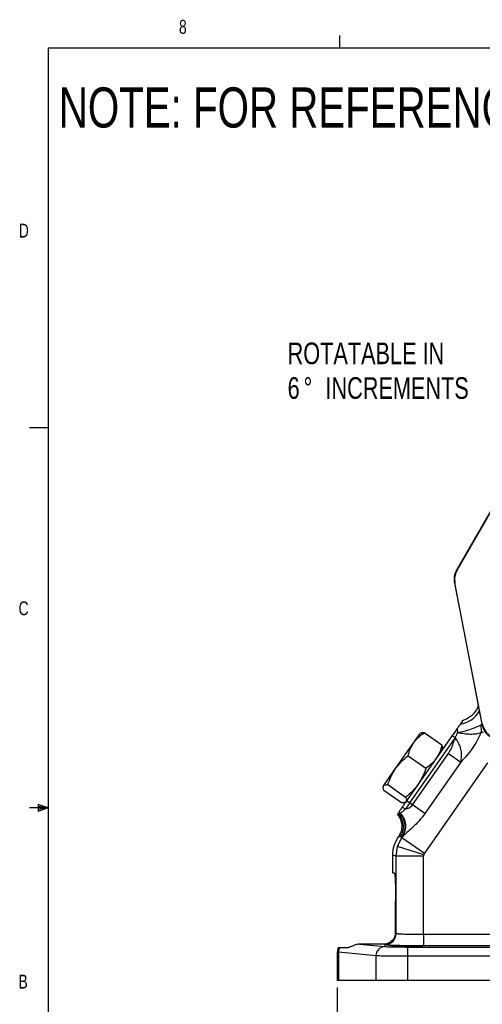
# Model space of a CAD drawing. Header units: inches. Extents: x 0.4 to 16.6, y 0.2 to 10.8.
# Tile 2 of 13: x 0.4 to 3.6, y 4.2 to 10.8. Entities that reach past the tile are written whole.
import ezdxf

# ---------------------------------------------------------------- set-up
doc = ezdxf.new("R2010")
doc.units = ezdxf.units.IN
doc.header["$MEASUREMENT"] = 0
doc.layers.add('BORDER', color=7, linetype='Continuous', lineweight=25)
doc.layers.add('SLD-0', color=7, linetype='Continuous', lineweight=25)
doc.styles.add('SLDTEXTSTYLE0', font='TXT', dxfattribs={"width": 0.75})
doc.dimstyles.new('SLDDIMSTYLE0', dxfattribs={"dimtxt": 0.145833, "dimasz": 0.13, "dimexe": 0, "dimexo": 0.0625, "dimgap": 0.036458, "dimtad": 0, "dimtih": 1, "dimtoh": 1, "dimdec": 1, "dimlfac": 2, "dimrnd": 1e-09, "dimzin": 12, "dimdsep": 46, "dimtxsty": 'SLDTEXTSTYLE0', "dimsah": 1, "dimcen": 0.09, "dimadec": 0, "dimazin": 3, "dimtfac": 1, "dimtdec": 1, "dimtofl": 0, "dimtmove": 0, "dimatfit": 3, "dimfxl": 0, "dimfrac": 2, "dimtolj": 1, "dimtzin": 12, "dimarcsym": 0})

# ---------------------------------------------------------------- blocks, each defined once
blk = doc.blocks.new('_D_3')
at = {"layer": 'SLD-0', "color": 7}
for p, q in [((4.5435, 4.4219), (4.5435, 3.1446)), ((2.5767, 4.3071), (2.5767, 3.1446)), ((2.5767, 3.2696), (3.2804, 3.2696)), ((3.4524, 3.2696), (3.4081, 3.2696)), ((3.4081, 3.2696), (3.4081, 3.0379)), ((3.7757, 3.2696), (3.8201, 3.2696)), ((3.8201, 3.2696), (3.8201, 3.0379)), ((4.5435, 3.2696), (3.9477, 3.2696)), ((3.4081, 3.0379), (3.4524, 3.0379)), ((3.8201, 3.0379), (3.7757, 3.0379))]:
    blk.add_line(p, q, dxfattribs=at)
for points in [[(2.5767, 3.2696), (2.7067, 3.2496), (2.7067, 3.2896)], [(4.5435, 3.2696), (4.4135, 3.2896), (4.4135, 3.2496)]]:
    blk.add_solid(points, dxfattribs=at)
at = {"layer": 'SLD-0', "color": 7, "char_height": 0.14583, "attachment_point": 1, "style": 'SLDTEXTSTYLE0'}
for s, insert in [('3.9', (3.4794, 3.4871)), ('100', (3.4524, 3.2259))]:
    blk.add_mtext(s, dxfattribs=dict(at, insert=insert))
blk = doc.blocks.new('SW_NOTE_0_1')
at = {"layer": 'SLD-0', "color": 0, "attachment_point": 1, "style": 'SLDTEXTSTYLE0'}
for s, insert, char_height in [('ROTATABLE IN', (-1.4486, 0.2838), 0.145833), ('6', (-1.4486, 0.05), 0.1458), ('%%d', (-1.3408, 0.05), 0.14583), ('INCREMENTS', (-1.1935, 0.05), 0.14583)]:
    blk.add_mtext(s, dxfattribs=dict(at, insert=insert, char_height=char_height))

msp = doc.modelspace()

# ---------------------------------------------------------------- linework, layer by layer
at = {"color": 7, "linetype": 'Continuous', "lineweight": 25}
for p, q in [((3.691, 7.6572), (3.3815, 7.1211)), ((3.3851, 7.1205), (3.6933, 7.6544)), ((3.3815, 7.1211), (3.3851, 7.1205)), ((3.3706, 7.0341), (3.367, 7.0347)), ((3.367, 7.0347), (3.5301, 6.196)), ((3.5553, 6.0839), (3.3706, 7.0341)), ((3.5429, 6.1301), (3.5523, 6.0817)), ((3.4211, 6.1033), (3.4062, 6.0821)), ((3.4211, 6.1033), (3.4186, 6.105)), ((3.5523, 6.0817), (3.5553, 6.0839)), ((3.3529, 6.006), (3.0447, 5.5658)), ((3.0657, 5.5511), (3.3658, 5.9798)), ((3.093, 5.9577), (3.136, 6.0191)), ((3.1407, 6.0213), (3.136, 6.0191)), ((3.2832, 5.9403), (3.1633, 6.0243)), ((3.3529, 6.006), (3.3722, 5.9925)), ((3.3658, 5.9798), (3.3722, 5.9925)), ((3.3658, 5.9798), (3.384, 5.9756)), ((3.384, 5.9756), (3.3722, 5.9925)), ((2.9705, 5.7828), (3.093, 5.9577)), ((3.2877, 5.9129), (3.2882, 5.9181)), ((3.0545, 5.8689), (3.1744, 5.7849)), ((3.0841, 5.5382), (3.3262, 5.884)), ((3.3262, 5.884), (3.4099, 5.8254)), ((2.8887, 5.666), (2.9705, 5.7828)), ((3.5912, 5.8209), (3.1647, 5.2117)), ((3.4099, 5.8254), (3.1678, 5.4796)), ((2.8865, 5.6628), (2.886, 5.6576)), ((2.8865, 5.6628), (2.8887, 5.666)), ((2.9183, 5.6744), (3.0383, 5.5905)), ((3.0109, 5.5514), (2.891, 5.6354)), ((3.0405, 5.5598), (3.0447, 5.5658)), ((3.0657, 5.5511), (3.0447, 5.5658)), ((3.0841, 5.5382), (3.0657, 5.5511)), ((3.1678, 5.4796), (3.0841, 5.5382)), ((2.9828, 5.4774), (2.99, 5.4783)), ((2.9879, 5.4846), (2.9864, 5.4826)), ((2.99, 5.4783), (3.0002, 5.4795)), ((3.0002, 5.4795), (3.0026, 5.4814)), ((2.9837, 5.2577), (3.0133, 5.3177)), ((3.0008, 5.3217), (2.9897, 5.3233)), ((3.0133, 5.3177), (3.0008, 5.3217)), ((3.0129, 5.3208), (3.0008, 5.3217)), ((3.0184, 5.325), (3.0129, 5.3208)), ((3.0184, 5.325), (3.0133, 5.3177)), ((3.0133, 5.3177), (3.1647, 5.2117)), ((2.9735, 5.1917), (2.9837, 5.2577)), ((3.16, 5.2022), (2.9837, 5.2577)), ((2.9735, 5.1917), (2.951, 5.1988)), ((2.951, 5.0771), (2.951, 5.1988)), ((3.1584, 5.1917), (2.9735, 5.1917)), ((2.9735, 4.672), (2.9735, 5.1917)), ((3.16, 5.2022), (3.1584, 5.1917)), ((3.1584, 4.6654), (3.1584, 5.1917)), ((3.16, 5.2022), (3.1647, 5.2117)), ((2.962, 5.0771), (2.951, 5.0771)), ((2.9702, 4.7646), (2.9702, 4.8896)), ((2.9692, 4.6746), (2.9735, 4.672)), ((3.1584, 4.6654), (3.1584, 4.5874)), ((3.1584, 4.6654), (3.8251, 4.6654)), ((2.7277, 4.5987), (2.898, 4.5827)), ((2.8878, 4.5987), (2.7277, 4.5987)), ((2.8956, 4.594), (2.8878, 4.5987)), ((3.8251, 4.5874), (3.1584, 4.5874)), ((2.5767, 4.5453), (2.5767, 4.3571)), ((2.5848, 4.5439), (2.5767, 4.545)), ((2.8378, 4.5202), (2.5848, 4.5439)), ((2.5848, 4.5439), (2.5848, 4.3571)), ((2.5942, 4.5771), (2.6524, 4.5771)), ((2.8378, 4.5202), (2.8378, 4.3571)), ((3.0497, 4.5797), (4.0337, 4.5797)), ((3.0497, 4.5797), (3.0497, 4.5172)), ((3.0497, 4.5172), (3.0497, 4.3571)), ((4.0337, 4.5172), (3.0497, 4.5172)), ((2.5767, 4.3571), (2.5848, 4.3571)), ((2.5848, 4.3571), (2.8378, 4.3571)), ((2.8378, 4.3571), (3.0497, 4.3571)), ((3.0497, 4.3571), (6.0372, 4.3571))]:
    msp.add_line(p, q, dxfattribs=at)
at = {"color": 8, "linetype": 'Continuous', "lineweight": 25}
msp.add_line((3.546, 6.0781), (3.5526, 6.0815), dxfattribs=at)
msp.add_arc((3.3754, 6.2672), 0.1877, 279.43038, 329.40514, dxfattribs=at)
at = {"color": 7, "linetype": 'Continuous', "lineweight": 25}
for centre, radius, start, end in [((3.3968, 6.0479), 0.1522, 351.62205, 11.45426), ((3.0972, 5.5947), 0.1063, 220.5821, 234.4597), ((3.0359, 5.5208), 0.0625, 217.72385, 222.83733), ((2.8982, 5.3933), 0.1251, 325.06556, 42.78558), ((3.0451, 5.523), 0.0625, 211.60427, 224.13768), ((3.0482, 5.5267), 0.0643, 211.79782, 224.73845), ((2.9103, 5.3925), 0.1251, 325.06501, 44.08611), ((2.9152, 5.3936), 0.1239, 326.40865, 45.16731), ((2.8955, 4.6721), 0.0781, 270.09405, 359.94087), ((2.8997, 4.5209), 0.0619, 91.55936, 180.57641), ((2.6494, 4.5435), 0.0646, 148.71865, 179.65126)]:
    msp.add_arc(centre, radius, start, end, dxfattribs=at)
for centre, major_axis, ratio, start_param, end_param in [((3.4897, 7.0586), (0.1233, -0.0206), 0.99991, 2.783857, 3.499328), ((3.4933, 7.058), (0.1233, -0.0206), 0.999826, 2.783857, 3.499328), ((3.675, 6.1056), (0.1018, 0.0726), 0.999904, 2.714056, 3.569129), ((3.678, 6.1078), (0.1018, 0.0726), 0.999816, 2.714056, 3.569129), ((2.962, 4.7646), (0, 0.1875), 0.043661, 4.211845, 4.712389)]:
    msp.add_ellipse(centre, major_axis=major_axis, ratio=ratio, start_param=start_param, end_param=end_param, dxfattribs=at)
msp.add_ellipse((3.0474, 4.5836), major_axis=(0.1055, 0), ratio=0.026186, dxfattribs=at)
for points, knots in [([(3.4186, 6.105), (3.4384, 6.114), (3.478, 6.1319), (3.5157, 6.1702), (3.5257, 6.1979), (3.5283, 6.2052)], [0, 0, 0, 0, 0.4248107, 0.8496338, 1, 1, 1, 1]), ([(3.5301, 6.196), (3.5324, 6.1838), (3.5367, 6.1619), (3.541, 6.1399), (3.5429, 6.1301)], [0, 0, 0, 0, 0.55287, 1, 1, 1, 1]), ([(3.388, 6.0561), (3.3828, 6.0487), (3.3725, 6.0339), (3.3594, 6.0153), (3.3529, 6.006)], [0, 0, 0, 0, 0.500297, 1, 1, 1, 1]), ([(3.4062, 6.0821), (3.4058, 6.0815), (3.4049, 6.0803), (3.3995, 6.0726), (3.3926, 6.0626), (3.388, 6.0561)], [0, 0, 0, 0, 0.2447905, 0.4998171, 1, 1, 1, 1]), ([(3.3902, 6.0272), (3.3897, 6.0325), (3.3885, 6.0433), (3.3882, 6.0518), (3.388, 6.0561)], [0, 0, 0, 0, 0.490882, 1, 1, 1, 1]), ([(3.3902, 6.0272), (3.4042, 6.0297), (3.4322, 6.0347), (3.4737, 6.047), (3.5131, 6.0616), (3.535, 6.0726), (3.546, 6.0781)], [0, 0, 0, 0, 0.247091, 0.496105, 0.745903, 1, 1, 1, 1]), ([(3.093, 5.9577), (3.1029, 5.9702), (3.123, 5.9954), (3.1497, 6.0146), (3.1633, 6.0243)], [0, 0, 0, 0, 0.494511, 1, 1, 1, 1]), ([(3.1633, 6.0243), (3.1563, 6.0244), (3.1469, 6.0247), (3.1423, 6.0213), (3.1412, 6.0204)], [0, 0, 0, 0, 0.741421, 1, 1, 1, 1]), ([(3.3262, 5.884), (3.33, 5.8897), (3.3376, 5.9013), (3.347, 5.9199), (3.3549, 5.9392), (3.3612, 5.9593), (3.3643, 5.9729), (3.3658, 5.9798)], [0, 0, 0, 0, 0.19732, 0.397183, 0.597518, 0.797645, 1, 1, 1, 1]), ([(3.3722, 5.9925), (3.3759, 5.9982), (3.3833, 6.0097), (3.3879, 6.0214), (3.3902, 6.0272)], [0, 0, 0, 0, 0.502384, 1, 1, 1, 1]), ([(3.3902, 6.0272), (3.4042, 6.0241), (3.4323, 6.0178), (3.4743, 6.015), (3.5142, 6.017), (3.5362, 6.0228), (3.5474, 6.0257)], [0, 0, 0, 0, 0.247003, 0.496025, 0.745874, 1, 1, 1, 1]), ([(3.5474, 6.0257), (3.5387, 6.0076), (3.5215, 5.9713), (3.4887, 5.9189), (3.4516, 5.8694), (3.4238, 5.8401), (3.4099, 5.8254)], [0, 0, 0, 0, 0.249963, 0.499922, 0.749914, 1, 1, 1, 1]), ([(3.5613, 6.0236), (3.5605, 6.0247), (3.559, 6.0268), (3.5557, 6.0284), (3.5517, 6.0283), (3.5488, 6.0266), (3.5474, 6.0257)], [0, 0, 0, 0, 0.265819, 0.500468, 0.743484, 1, 1, 1, 1]), ([(3.0545, 5.8689), (3.0589, 5.8846), (3.0677, 5.9164), (3.0845, 5.9439), (3.093, 5.9577)], [0, 0, 0, 0, 0.495458, 1, 1, 1, 1]), ([(3.2832, 5.9403), (3.2788, 5.9246), (3.27, 5.8928), (3.2532, 5.8653), (3.2447, 5.8515)], [0, 0, 0, 0, 0.495458, 1, 1, 1, 1]), ([(3.2872, 5.9182), (3.2876, 5.9195), (3.2892, 5.9249), (3.2858, 5.9337), (3.2832, 5.9403)], [0, 0, 0, 0, 0.24362, 1, 1, 1, 1]), ([(3.4099, 5.8254), (3.4125, 5.8386), (3.4176, 5.8643), (3.4142, 5.9042), (3.4035, 5.9419), (3.3904, 5.9646), (3.384, 5.9756)], [0, 0, 0, 0, 0.267355, 0.522111, 0.767651, 1, 1, 1, 1]), ([(2.9705, 5.7828), (2.9827, 5.7985), (3.0074, 5.8304), (3.0387, 5.856), (3.0545, 5.8689)], [0, 0, 0, 0, 0.494511, 1, 1, 1, 1]), ([(3.2447, 5.8515), (3.2348, 5.839), (3.2148, 5.8138), (3.188, 5.7946), (3.1744, 5.7849)], [0, 0, 0, 0, 0.494511, 1, 1, 1, 1]), ([(2.9183, 5.6744), (2.9249, 5.6933), (2.9383, 5.7315), (2.9597, 5.7656), (2.9705, 5.7828)], [0, 0, 0, 0, 0.495458, 1, 1, 1, 1]), ([(3.1744, 5.7849), (3.1678, 5.766), (3.1545, 5.7279), (3.1331, 5.6938), (3.1222, 5.6766)], [0, 0, 0, 0, 0.495458, 1, 1, 1, 1]), ([(2.891, 5.6354), (2.8887, 5.6416), (2.8842, 5.6543), (2.8872, 5.6621), (2.8887, 5.666)], [0, 0, 0, 0, 0.495458, 1, 1, 1, 1]), ([(2.8887, 5.666), (2.8918, 5.6688), (2.8981, 5.6742), (2.9115, 5.6744), (2.9183, 5.6744)], [0, 0, 0, 0, 0.494511, 1, 1, 1, 1]), ([(3.1222, 5.6766), (3.11, 5.6608), (3.0853, 5.629), (3.0541, 5.6034), (3.0383, 5.5905)], [0, 0, 0, 0, 0.494511, 1, 1, 1, 1]), ([(3.0383, 5.5905), (3.0405, 5.5842), (3.045, 5.5715), (3.042, 5.5637), (3.0405, 5.5598)], [0, 0, 0, 0, 0.495458, 1, 1, 1, 1]), ([(3.0165, 5.5255), (3.0115, 5.5183), (3.0039, 5.5075), (2.9967, 5.4972), (2.9946, 5.4942), (2.9936, 5.4928)], [0, 0, 0, 0, 0.4989171, 0.7571054, 1, 1, 1, 1]), ([(3.0331, 5.5552), (3.032, 5.5544), (3.0274, 5.551), (3.018, 5.5512), (3.0109, 5.5514)], [0, 0, 0, 0, 0.24362, 1, 1, 1, 1]), ([(3.0447, 5.5658), (3.0397, 5.5586), (3.0296, 5.5443), (3.0208, 5.5317), (3.0165, 5.5255)], [0, 0, 0, 0, 0.501873, 1, 1, 1, 1]), ([(3.0657, 5.5511), (3.0604, 5.5436), (3.0496, 5.5282), (3.0402, 5.5149), (3.0354, 5.5081)], [0, 0, 0, 0, 0.492452, 1, 1, 1, 1]), ([(3.0354, 5.5081), (3.0442, 5.511), (3.0574, 5.5154), (3.0743, 5.5264), (3.0808, 5.5343), (3.0841, 5.5382)], [0, 0, 0, 0, 0.498967, 0.748892, 1, 1, 1, 1]), ([(2.9815, 5.4755), (2.9897, 5.4638), (3.0055, 5.4413), (3.0134, 5.4007), (3.0098, 5.3597), (2.9965, 5.3356), (2.9897, 5.3233)], [0, 0, 0, 0, 0.260385, 0.49945, 0.744991, 1, 1, 1, 1]), ([(3.0026, 5.4814), (3.0049, 5.4834), (3.0088, 5.4866), (3.0206, 5.4955), (3.0297, 5.5033), (3.0354, 5.5081)], [0, 0, 0, 0, 0.368011, 0.603142, 1, 1, 1, 1]), ([(3.1678, 5.4796), (3.1553, 5.4631), (3.1303, 5.43), (3.0875, 5.3873), (3.0529, 5.3566), (3.029, 5.3359), (3.0219, 5.3286), (3.0184, 5.325)], [0, 0, 0, 0, 0.250163, 0.500097, 0.749684, 0.875314, 1, 1, 1, 1]), ([(2.951, 5.1988), (2.9527, 5.221), (2.9561, 5.2655), (2.9785, 5.304), (2.9897, 5.3233)], [0, 0, 0, 0, 0.500104, 1, 1, 1, 1]), ([(2.962, 5.0771), (2.9625, 5.0765), (2.9635, 5.0752), (2.965, 5.0648), (2.9665, 5.0475), (2.9678, 5.0231), (2.9689, 4.9931), (2.9696, 4.9595), (2.9701, 4.9246), (2.9702, 4.901), (2.9702, 4.8896)], [0, 0, 0, 0, 0.116571, 0.240116, 0.36878, 0.500153, 0.631499, 0.760093, 0.883539, 1, 1, 1, 1]), ([(2.9692, 4.6746), (2.9678, 4.6651), (2.9647, 4.644), (2.9459, 4.6194), (2.9236, 4.6053), (2.9023, 4.5994), (2.8923, 4.5989), (2.8878, 4.5987)], [0, 0, 0, 0, 0.228295, 0.50916, 0.794211, 0.909374, 1, 1, 1, 1]), ([(2.9735, 4.672), (2.9743, 4.6716), (2.9757, 4.671), (2.9814, 4.6702), (2.9908, 4.6693), (3.006, 4.6683), (3.03, 4.6672), (3.0584, 4.6664), (3.1004, 4.6656), (3.1354, 4.6655), (3.1584, 4.6654)], [0, 0, 0, 0, 0.094541, 0.174892, 0.241043, 0.377032, 0.500723, 0.63065, 0.757344, 1, 1, 1, 1]), ([(2.7277, 4.5987), (2.7232, 4.5984), (2.7126, 4.5978), (2.6949, 4.5928), (2.6741, 4.5839), (2.6606, 4.5777), (2.6541, 4.5772), (2.6524, 4.5771)], [0, 0, 0, 0, 0.108191, 0.255469, 0.490158, 0.869279, 1, 1, 1, 1]), ([(3.1584, 4.5874), (3.1427, 4.5874), (3.1105, 4.5875), (3.0627, 4.5878), (3.0167, 4.5884), (2.9753, 4.5893), (2.9411, 4.5903), (2.9161, 4.5915), (2.9002, 4.5927), (2.8971, 4.5936), (2.8956, 4.594)], [0, 0, 0, 0, 0.116964, 0.240541, 0.368958, 0.499946, 0.630943, 0.759385, 0.882997, 1, 1, 1, 1]), ([(2.898, 4.5827), (2.904, 4.5823), (2.9161, 4.5815), (2.9529, 4.5805), (2.999, 4.5798), (3.0331, 4.5797), (3.0497, 4.5797)], [0, 0, 0, 0, 0.243335, 0.500047, 0.756732, 1, 1, 1, 1]), ([(2.5855, 4.5771), (2.5829, 4.5718), (2.5778, 4.5617), (2.5771, 4.5505), (2.5767, 4.545)], [0, 0, 0, 0, 0.517869, 1, 1, 1, 1]), ([(2.5855, 4.5771), (2.5857, 4.5771), (2.5862, 4.5771), (2.589, 4.5771), (2.5925, 4.5771), (2.5942, 4.5771)], [0, 0, 0, 0, 0.311383, 0.654131, 1, 1, 1, 1]), ([(3.0497, 4.5172), (3.0263, 4.5173), (2.9949, 4.5173), (2.9582, 4.5176), (2.9367, 4.5178), (2.9051, 4.5182), (2.8752, 4.5188), (2.8503, 4.5195), (2.8421, 4.52), (2.8378, 4.5202)], [0, 0, 0, 0, 0.244944, 0.32894, 0.413956, 0.499993, 0.729659, 0.859828, 1, 1, 1, 1])]:
    msp.add_open_spline(points, degree=3, knots=knots, dxfattribs=at)
at = {"layer": 'BORDER'}
for p, q in [((2.5948, 10.6421), (2.5948, 10.7269)), ((0.6263, 10.6421), (16.3763, 10.6421)), ((0.6263, 10.6421), (0.6263, 0.3921)), ((0.6263, 8.0796), (0.5013, 8.0796)), ((0.6263, 5.5171), (0.5013, 5.5171)), ((0.5591, 5.5411), (0.5591, 5.4945)), ((0.6263, 5.5171), (0.5591, 5.5411)), ((0.6263, 5.5171), (0.5591, 5.5261)), ((0.6263, 5.5171), (0.5591, 5.5068)), ((0.6263, 5.5171), (0.5591, 5.4945))]:
    msp.add_line(p, q, dxfattribs=at)

# ---------------------------------------------------------------- block references
at = {"layer": 'SLD-0', "color": 7}
msp.add_blockref('SW_NOTE_0_1', (3.6906, 8.372), dxfattribs=at)

# ---------------------------------------------------------------- texts
at = {"color": 7, "linetype": 'Continuous', "lineweight": 0, "char_height": 0.0937, "attachment_point": 1, "style": 'SLDTEXTSTYLE0'}
for s, insert in [('8', (1.5091, 10.8315)), ('D', (0.4286, 9.4575)), ('C', (0.4273, 6.9103)), ('B', (0.4264, 4.3932))]:
    msp.add_mtext(s, dxfattribs=dict(at, insert=insert))
at = {"layer": 'SLD-0', "insert": (0.6985, 10.3763), "char_height": 0.270833, "attachment_point": 1, "style": 'SLDTEXTSTYLE0'}
msp.add_mtext('NOTE: FOR REFERENCE ONLY', dxfattribs=at)

# ---------------------------------------------------------------- dimensions: what is measured, and where the dimension line sits
at = {"layer": 'SLD-0', "color": 7}
dim = msp.add_linear_dim(base=(4.5435, 3.2696), p1=(2.5767, 4.3571), p2=(4.5435, 4.4719), dimstyle='SLDDIMSTYLE0', dxfattribs=at)
dim.commit()
dim.dimension.update_dxf_attribs({"geometry": '_D_3', "text_midpoint": (3.6141, 3.2696), "dimtype": 160})

doc.saveas('drawing.dxf')
